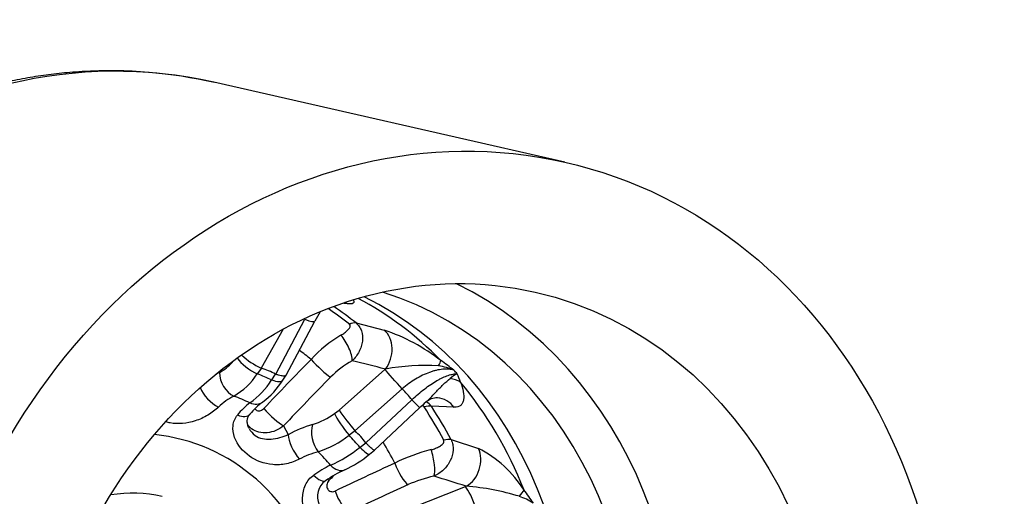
# Model space of a CAD drawing. Header units: millimetres. Extents: x 0 to 1174, y 0 to 830.
# Tile 8 of 15: x 785 to 933, y 284 to 355. Entities that reach past the tile are written whole.
import ezdxf

# ---------------------------------------------------------------- set-up
doc = ezdxf.new("R2010")
doc.units = ezdxf.units.MM
doc.header["$LTSCALE"] = 3.952569
doc.layers.add('CAP180G', color=7, linetype='Continuous')
doc.layers.add('Default', color=7, linetype='Continuous')

# ---------------------------------------------------------------- blocks, each defined once
blk = doc.blocks.new('SE1')
at = {"layer": 'CAP180G', "color": 7, "linetype": 'Continuous'}
for p, q in [((867.24, 333.88), (814.37, 345.91)), ((834.52, 312.52), (833.93, 312.58)), ((823.68, 301.93), (828.07, 310.2)), ((824.79, 308.69), (821.49, 302.85)), ((825.25, 301.8), (829.57, 309.93)), ((835.78, 309.64), (840.04, 308.57)), ((821.53, 302.83), (820.9, 301.97)), ((821.49, 302.85), (821.53, 302.83)), ((840.13, 302.62), (840.21, 302.7)), ((823.07, 301.06), (823.64, 301.95)), ((823.64, 301.95), (823.68, 301.93)), ((824.75, 301.01), (825.24, 301.78)), ((833.22, 296.49), (840.13, 302.62)), ((842.72, 299.72), (835.61, 293.4)), ((837.27, 291.57), (844.21, 298.07)), ((838.54, 290.46), (845.35, 296.85)), ((850.57, 296.93), (847.12, 297.1)), ((832.54, 296), (833.22, 296.49)), ((824.87, 294.14), (825.57, 292.81)), ((835.64, 293.37), (834.74, 292.71)), ((835.61, 293.4), (835.64, 293.37)), ((836.38, 290.9), (837.24, 291.6)), ((837.24, 291.6), (837.27, 291.57)), ((850.09, 292.06), (854.21, 290.74)), ((837.81, 289.87), (838.54, 290.46)), ((843.79, 281.64), (852.28, 284.99)), ((852.28, 284.99), (852.38, 285.03))]:
    blk.add_line(p, q, dxfattribs=at)
for centre, radius, start, end in [((798.75, 277.86), 69.79, 77.0106, 93.4816), ((841.09, 304.15), 12.88, 146.1343, 153.3957), ((830.41, 280.44), 29.73, 52.3802, 71.0968), ((842.88, 291.67), 18.65, 120.1862, 137.991), ((825.78, 312.37), 10.44, 226.4059, 245.775), ((811.63, 308.71), 7.43, 298.7611, 317.9519), ((841.44, 292.25), 13.24, 118.0833, 135.7893), ((846.11, 270.25), 32.98, 86.3237, 100.3082), ((847.24, 295.07), 8.15, 66.1499, 83.016), ((808.5, 248.14), 68.73, 52.3066, 54.3563), ((820.83, 291.56), 12.03, 117.8994, 120.834), ((811.94, 307.89), 10.74, 300.3359, 326.5234), ((853.78, 296.63), 6.02, 117.2456, 129.6188), ((813.66, 268.69), 50.04, 41.697, 42.539), ((833.78, 294.37), 18.85, 19.6485, 23.8231), ((812.46, 307.86), 12.6, 305.5715, 327.3565), ((815.01, 306.94), 11.39, 306.1422, 328.6966), ((811.27, 269.78), 43.43, 40.6517, 43.5843), ((821.61, 290.27), 9.37, 116.9137, 134.32), ((848, 295.86), 2.49, 88.5121, 132.9568), ((826.09, 289.33), 10.4, 127.2614, 141.7193), ((827.74, 289.5), 10.19, 126.1704, 141.1563), ((857.03, 284.76), 16.8, 129.6482, 134.016), ((844.06, 294.67), 3.91, 38.4789, 52.5831), ((826.26, 304.35), 10.45, 286.5354, 306.9712), ((862.28, 316.51), 35.29, 214.5773, 220.9171), ((834.04, 277.58), 17.42, 106.017, 119.0825), ((825.28, 304.86), 15.4, 288.2174, 307.9003), ((824.31, 305.86), 19.22, 293.358, 308.9057), ((833.55, 277.26), 13.43, 104.925, 118.0631), ((827.18, 302.53), 16.53, 294.6476, 310.0151), ((853.23, 265.69), 25.6, 103.8299, 116.9077), ((846.29, 275.14), 17.5, 32.2054, 63.0675), ((839.51, 272.5), 17.44, 115.7472, 125.3988), ((841.81, 270.49), 18.69, 114.4682, 124.6275), ((851.2, 268.67), 18.25, 101.617, 114.5286), ((832.93, 283.46), 2.97, 125.6839, 204.3712), ((849.44, 247.61), 37.54, 73.0425, 85.5044), ((857.32, 274.51), 9.51, 57.0661, 71.1905), ((812.2, 248.18), 60.89, 34.3013, 36.578)]:
    blk.add_arc(centre, radius, start, end, dxfattribs=at)
for centre, major_axis, ratio, start_param, end_param in [((794.4, 258.15), (-19.96, -87.76), 0.856342, 3.141593, 6.283185), ((824.11, 251.39), (-15.51, -68.16), 0.856342, 0.199751, 2.941842), ((812.12, 254.12), (14.38, 63.21), 0.856342, 3.342477, 6.082301), ((821.63, 251.96), (14.41, 63.35), 0.856342, 3.211311, 6.213467), ((809.92, 254.62), (14.36, 63.12), 0.856342, 5.78017, 6.055839), ((801.22, 256.6), (14.17, 62.27), 0.856342, 5.889076, 5.960487), ((801.99, 256.42), (14.27, 62.72), 0.856342, 5.889076, 5.963499), ((832.78, 308.98), (-0.44, -3.98), 0.893585, 2.7595, 2.884657), ((826.92, 311.33), (-2.65, 1.41), 0.180452, 2.113644, 3.137402), ((834.25, 307.15), (1.88, 2.34), 0.47682, 0.253728, 0.790356), ((837.96, 305.28), (-0.96, -3.88), 0.804311, 1.058082, 2.751664), ((833.52, 305.87), (1.4, -2.66), 0.356464, 0.587413, 2.17724), ((820, 303.58), (-2.42, 1.77), 0.309918, 0.750269, 2.162857), ((990.98, 201.42), (-270.84, -236.02), 0.517803, -1.418188, -1.38925), ((798.93, 257.12), (12.64, 55.56), 0.856342, -0.397797, -0.352697), ((830.26, 303.42), (-2.14, 2.1), 0.13005, 1.085905, 2.592119), ((806.97, 273.88), (18.16, 27.2), 0.671728, 0.078173, 0.181378), ((985.33, 201.84), (-444.02, 133.73), 0.126618, -1.199996, -1.188049), ((846.22, 300.93), (2.3, 3.27), 0.132467, -0.731967, -0.277225), ((817.45, 301.26), (-1.37, 2.67), 0.669449, 0.903849, 2.452467), ((805.2, 255.69), (10.86, 47.74), 0.856342, 6.106801, 6.162531), ((992.56, 199.61), (-268.59, -234.05), 0.517803, -1.418188, -1.38925), ((841.81, 300.68), (-1.99, 2.24), 0.015337, 4.25403, 5.738833), ((849.01, 297.85), (3.81, 1.22), 0.848033, 0.613425, 1.068167), ((814.53, 299.09), (-2.11, 2.13), 0.475013, 0.776728, 2.251087), ((822.23, 302.64), (-2.52, 1.63), 0.341123, 2.119493, 3.146004), ((809.92, 254.62), (14.36, 63.12), 0.856342, 5.387471, 5.703764), ((803.21, 256.15), (9.95, 43.73), 0.856342, 6.100673, 6.168659), ((847.84, 294.35), (-0.24, -3.99), 0.880498, 2.323613, 3.145489), ((820.01, 300.19), (-1.72, 2.46), 0.741118, 2.295654, 3.142088), ((823.18, 296.07), (-2.18, 2.07), 0.154461, 1.083729, 2.589943), ((843.3, 299.04), (-2.05, 2.19), 0.002172, 3.147249, 4.253796), ((845.06, 295.19), (2.51, 1.65), 0.398827, 0.392014, 0.928642), ((801.22, 256.6), (14.17, 62.27), 0.856342, 5.496377, 5.594858), ((801.99, 256.42), (14.27, 62.72), 0.856342, 5.496377, 5.594858), ((817.51, 297.84), (-2.29, 1.94), 0.524646, 2.150493, 3.137504), ((834.23, 294.06), (-1.76, 2.43), 0.143659, 0.550637, 2.052502), ((830.92, 292.39), (-0.8, 2.89), 0.580856, 0.689455, 2.238072), ((800.65, 256.73), (-8.08, -35.54), 0.856342, 0, 3.24979), ((827.26, 290.87), (-1.44, 2.63), 0.334717, 0.581764, 2.107656), ((805.2, 255.69), (10.86, 47.74), 0.856342, -0.569083, -0.513353), ((812.06, 270.24), (-24.33, -22.37), 0.700291, 3.084051, 3.187256), ((835.92, 292.19), (-1.9, 2.32), 0.170702, 2.018155, 3.143564), ((798.93, 257.12), (12.64, 55.56), 0.856342, -0.790496, -0.721413), ((847.89, 290.39), (2.66, 1.39), 0.364641, 0.429756, 0.966383), ((803.21, 256.15), (9.95, 43.73), 0.856342, -0.575211, -0.507225), ((846.68, 289.19), (-0.6, 2.94), 0.253134, 3.550189, 5.140016), ((851.26, 288.55), (-1.19, -3.82), 0.810291, 0.715387, 2.408969), ((832.86, 290.25), (-1.22, 2.74), 0.642966, 2.088291, 3.143701), ((984.47, 195.98), (-342.09, -109.69), 0.384381, -1.266163, -1.237225), ((842.78, 287.91), (-1.25, 2.73), 0.2769, 1.223837, 2.730051), ((829.52, 288.37), (-1.67, 2.49), 0.37773, 2.019772, 3.137323), ((963.14, 232.21), (-262.39, -245.38), 0.364037, -1.407882, -1.404846), ((978.35, 196.01), (-426.08, 149.59), 0.099115, -1.236079, -1.224132), ((832.92, 285.3), (2.18, -2.06), 0.153855, 4.159305, 4.270494), ((985.26, 193.51), (-339.24, -108.78), 0.384381, -1.266163, -1.237225), ((853.12, 282.35), (-1.1, 2.79), 0.156142, 4.398669, 5.883472), ((800.51, 256.76), (6.08, 26.72), 0.856342, 0, 0.331293), ((833.84, 283.74), (-1.29, 2.71), 0.302266, 1.22032, 2.726535), ((857.98, 282.61), (3.18, 2.43), 0.2351, -0.907762, -0.45302)]:
    blk.add_ellipse(centre, major_axis=major_axis, ratio=ratio, start_param=start_param, end_param=end_param, dxfattribs=at)
for major_axis in [(19.96, 87.76), (-15.51, -68.16)]:
    blk.add_ellipse((847.27, 246.12), major_axis=major_axis, ratio=0.856342, dxfattribs=at)
for points, knots in [([(794.51, 347.53), (793.83, 347.48), (792.26, 347.38), (789.45, 347.07), (786.31, 346.59), (783.16, 345.97), (780.03, 345.21), (776.91, 344.31), (773.83, 343.27), (770.78, 342.1), (767.76, 340.8), (764.79, 339.36), (761.86, 337.79), (758.98, 336.1), (756.16, 334.28), (753.4, 332.34), (750.7, 330.29), (748.08, 328.11), (745.52, 325.83), (743.04, 323.43), (740.65, 320.94), (738.34, 318.34), (736.12, 315.64), (733.99, 312.85), (731.96, 309.98), (730.02, 307.02), (728.19, 303.99), (726.47, 300.88), (724.85, 297.7), (723.34, 294.46), (721.95, 291.17), (720.67, 287.81), (719.51, 284.42), (718.47, 280.98), (717.55, 277.5), (716.75, 273.99), (716.08, 270.46), (715.53, 266.91), (715.1, 263.34), (714.8, 259.76), (714.63, 256.18), (714.59, 252.61), (714.67, 249.04), (714.88, 245.48), (715.22, 241.95), (715.68, 238.44), (716.27, 234.96), (716.99, 231.52), (717.82, 228.12), (718.79, 224.76), (719.87, 221.46), (721.08, 218.22), (722.4, 215.05), (723.84, 211.94), (725.39, 208.9), (727.05, 205.95), (728.82, 203.08), (730.7, 200.3), (732.67, 197.61), (734.75, 195.02), (736.92, 192.53), (739.18, 190.15), (741.53, 187.88), (743.97, 185.72), (746.48, 183.68), (749.07, 181.75), (751.73, 179.95), (754.45, 178.28), (757.24, 176.73), (760.09, 175.31), (762.98, 174.03), (765.94, 172.88), (768.91, 171.87), (771.81, 171.02), (773.53, 170.61), (774.45, 170.4)], [0, 0, 0, 0, 0.008012, 0.021588, 0.035173, 0.048775, 0.062395, 0.076034, 0.089693, 0.103372, 0.117072, 0.130792, 0.144533, 0.158294, 0.172074, 0.185872, 0.199687, 0.213519, 0.227366, 0.241226, 0.2551, 0.268985, 0.28288, 0.296784, 0.310697, 0.324616, 0.338543, 0.352474, 0.366411, 0.380352, 0.394296, 0.408244, 0.422194, 0.436146, 0.450101, 0.464056, 0.478014, 0.491972, 0.50593, 0.519889, 0.533847, 0.547805, 0.561762, 0.575717, 0.58967, 0.60362, 0.617566, 0.631507, 0.645443, 0.659372, 0.673294, 0.687206, 0.701108, 0.714998, 0.728876, 0.742738, 0.756585, 0.770415, 0.784227, 0.798019, 0.811791, 0.825542, 0.839271, 0.852979, 0.866664, 0.880329, 0.893972, 0.907595, 0.9212, 0.934787, 0.94836, 0.961918, 0.975466, 0.989005, 1, 1, 1, 1]), ([(835.4, 313.06), (835.4, 313.05), (835.4, 313.05), (835.44, 312.95), (835.46, 312.87), (835.44, 312.76), (835.43, 312.72), (835.39, 312.66), (835.36, 312.63), (835.19, 312.51), (834.93, 312.48), (834.52, 312.52)], [0.4942804, 0.4942804, 0.4942804, 0.4942804, 0.5, 0.5, 0.625, 0.625, 0.6875, 0.6875, 0.75, 0.75, 1, 1, 1, 1]), ([(833.5, 307.79), (833.7, 307.91), (833.88, 308.03), (834.22, 308.28), (834.38, 308.41), (834.58, 308.61), (834.64, 308.68), (834.75, 308.82), (834.8, 308.89), (834.87, 309.04), (834.9, 309.12), (834.9, 309.24), (834.89, 309.28), (834.85, 309.36), (834.82, 309.4), (834.77, 309.43)], [0, 0, 0, 0, 0.25, 0.25, 0.5, 0.5, 0.625, 0.625, 0.75, 0.75, 0.875, 0.875, 0.9375, 0.9375, 1, 1, 1, 1]), ([(835.78, 309.64), (835.97, 309.48), (836.14, 309.3), (836.41, 308.89), (836.52, 308.67), (836.76, 307.97), (836.8, 307.44), (836.7, 306.64), (836.64, 306.38), (836.47, 305.84), (836.36, 305.58), (836.1, 305.07), (835.95, 304.82), (835.61, 304.36), (835.41, 304.14), (835.2, 303.93)], [0, 0, 0, 0, 0.125, 0.125, 0.25, 0.25, 0.5, 0.5, 0.625, 0.625, 0.75, 0.75, 0.875, 0.875, 1, 1, 1, 1]), ([(850.53, 302.52), (850.28, 302.6), (850.02, 302.64), (849.45, 302.69), (849.15, 302.69), (848.53, 302.63), (848.21, 302.58), (847.71, 302.46), (847.54, 302.42), (847.2, 302.32), (847.02, 302.26), (846.5, 302.07), (846.15, 301.92), (845.45, 301.59), (845.09, 301.4), (844.04, 300.76), (843.37, 300.27), (842.72, 299.72)], [0, 0, 0, 0, 0.125, 0.125, 0.25, 0.25, 0.375, 0.375, 0.4375, 0.4375, 0.5, 0.5, 0.625, 0.625, 0.75, 0.75, 1, 1, 1, 1]), ([(825.25, 301.8), (825.24, 301.77), (825.22, 301.75), (825.17, 301.7), (825.11, 301.68), (824.98, 301.65), (824.9, 301.64), (824.71, 301.65), (824.61, 301.66), (824.37, 301.71), (824.25, 301.74), (823.98, 301.82), (823.83, 301.87), (823.68, 301.93)], [0.3081052, 0.3081052, 0.3081052, 0.3081052, 0.375, 0.375, 0.5, 0.5, 0.625, 0.625, 0.75, 0.75, 0.875, 0.875, 1, 1, 1, 1]), ([(844.21, 298.07), (844.83, 298.66), (845.45, 299.2), (846.41, 299.93), (846.73, 300.17), (847.36, 300.59), (847.67, 300.78), (848.12, 301.04), (848.28, 301.12), (848.57, 301.28), (848.72, 301.35), (849.14, 301.55), (849.41, 301.65), (849.93, 301.83), (850.17, 301.89), (850.63, 301.97), (850.83, 301.99), (851.02, 301.98)], [0, 0, 0, 0, 0.25, 0.25, 0.375, 0.375, 0.5, 0.5, 0.5625, 0.5625, 0.625, 0.625, 0.75, 0.75, 0.875, 0.875, 1, 1, 1, 1]), ([(846.31, 297.7), (846.41, 297.79), (846.51, 297.88), (846.82, 298.17), (847.01, 298.38), (847.4, 298.79), (847.6, 299), (848.17, 299.61), (848.55, 300), (849.27, 300.7), (849.62, 301.01), (849.94, 301.26)], [0.1881045, 0.1881045, 0.1881045, 0.1881045, 0.25, 0.25, 0.375, 0.375, 0.5, 0.5, 0.75, 0.75, 1, 1, 1, 1]), ([(851.53, 300.7), (851.7, 300.23), (851.84, 299.76), (852, 298.87), (852.03, 298.45), (851.95, 297.91), (851.91, 297.75), (851.8, 297.53), (851.76, 297.46), (851.67, 297.33), (851.62, 297.27), (851.33, 297.01), (851, 296.9), (850.57, 296.93)], [0, 0, 0, 0, 0.25, 0.25, 0.5, 0.5, 0.625, 0.625, 0.6875, 0.6875, 0.75, 0.75, 1, 1, 1, 1]), ([(815.06, 296.97), (814.61, 296.53), (814.06, 296.11), (812.86, 295.4), (812.21, 295.1), (810.28, 294.47), (808.98, 294.38), (807.58, 294.61), (807.37, 294.66), (807.16, 294.72)], [0, 0, 0, 0, 0.125, 0.125, 0.25, 0.25, 0.5, 0.5, 0.5456236, 0.5456236, 0.5456236, 0.5456236]), ([(820.54, 296.71), (820.59, 296.64), (820.65, 296.58), (820.72, 296.54), (820.8, 296.48), (820.89, 296.44), (820.98, 296.42), (821.07, 296.4), (821.17, 296.4), (821.27, 296.41), (821.37, 296.43), (821.47, 296.46), (821.56, 296.5), (821.66, 296.55), (821.76, 296.62), (821.84, 296.7), (821.85, 296.71), (821.87, 296.73), (821.88, 296.74)], [0.4034933, 0.4034933, 0.4034933, 0.4034933, 0.5042238, 0.5042238, 0.5042238, 0.6199658, 0.6199658, 0.6199658, 0.7356242, 0.7356242, 0.7356242, 0.8545882, 0.8545882, 0.8545882, 0.9789533, 0.9789533, 0.9789533, 1, 1, 1, 1]), ([(846.03, 296.98), (846, 297.03), (845.96, 297.07), (845.86, 297.15), (845.8, 297.18), (845.74, 297.2), (845.74, 297.2), (845.74, 297.2)], [0, 0, 0, 0, 0.0625, 0.0625, 0.125, 0.125, 0.1254689, 0.1254689, 0.1254689, 0.1254689]), ([(827.23, 289.11), (826.64, 288.8), (825.97, 288.56), (824.6, 288.28), (823.9, 288.24), (821.92, 288.4), (820.72, 288.87), (818.72, 290.29), (817.9, 291.27), (817.28, 292.97), (817.19, 293.57), (817.31, 294.74), (817.54, 295.31), (817.92, 295.77)], [0, 0, 0, 0, 0.125, 0.125, 0.25, 0.25, 0.5, 0.5, 0.75, 0.75, 0.875, 0.875, 1, 1, 1, 1]), ([(819.67, 293.77), (819.64, 293.81), (819.52, 294), (819.41, 294.42), (819.38, 294.94), (819.49, 295.39), (819.64, 295.71), (819.78, 295.86), (819.81, 295.9)], [0, 0, 0, 0, 0.060153, 0.28042, 0.50078, 0.70774, 0.934908, 1, 1, 1, 1]), ([(824.87, 294.14), (824.16, 293.55), (823.29, 293.18), (821.54, 293.02), (820.7, 293.24), (819.81, 293.87), (819.6, 294.07), (819.43, 294.29)], [0, 0, 0, 0, 0.25, 0.25, 0.5, 0.5, 0.5894825, 0.5894825, 0.5894825, 0.5894825]), ([(819.66, 293.76), (819.88, 293.34), (820.2, 292.97), (821.24, 292.23), (822.08, 292.06), (823.42, 292.17), (823.88, 292.26), (824.77, 292.5), (825.19, 292.65), (825.57, 292.81)], [0.3553612, 0.3553612, 0.3553612, 0.3553612, 0.5, 0.5, 0.75, 0.75, 0.875, 0.875, 1, 1, 1, 1]), ([(838.54, 290.46), (838.53, 290.45), (838.5, 290.45), (838.44, 290.48), (838.39, 290.51), (838.28, 290.59), (838.22, 290.65), (838.07, 290.77), (837.99, 290.85), (837.8, 291.02), (837.71, 291.12), (837.5, 291.33), (837.39, 291.44), (837.27, 291.57)], [0.2515967, 0.2515967, 0.2515967, 0.2515967, 0.375, 0.375, 0.5, 0.5, 0.625, 0.625, 0.75, 0.75, 0.875, 0.875, 1, 1, 1, 1]), ([(847.11, 290.54), (847.34, 290.6), (847.56, 290.67), (847.98, 290.84), (848.18, 290.94), (848.45, 291.1), (848.54, 291.16), (848.7, 291.28), (848.78, 291.35), (848.91, 291.5), (848.97, 291.58), (849.01, 291.72), (849.02, 291.77), (849.02, 291.87), (849.01, 291.93), (848.98, 291.98)], [0, 0, 0, 0, 0.25, 0.25, 0.5, 0.5, 0.625, 0.625, 0.75, 0.75, 0.875, 0.875, 0.9375, 0.9375, 1, 1, 1, 1]), ([(850.09, 292.06), (850.21, 291.82), (850.29, 291.57), (850.39, 291.04), (850.41, 290.77), (850.38, 289.96), (850.22, 289.4), (849.85, 288.64), (849.7, 288.39), (849.35, 287.93), (849.16, 287.7), (848.74, 287.3), (848.52, 287.12), (848.04, 286.8), (847.79, 286.66), (847.53, 286.55)], [0, 0, 0, 0, 0.125, 0.125, 0.25, 0.25, 0.5, 0.5, 0.625, 0.625, 0.75, 0.75, 0.875, 0.875, 1, 1, 1, 1]), ([(835.54, 276.28), (834.86, 276.15), (834.15, 276.13), (832.77, 276.34), (832.12, 276.57), (830.35, 277.5), (829.42, 278.46), (828.1, 280.7), (827.69, 282), (827.75, 283.98), (827.88, 284.63), (828.44, 285.82), (828.86, 286.34), (829.4, 286.72)], [0, 0, 0, 0, 0.125, 0.125, 0.25, 0.25, 0.5, 0.5, 0.75, 0.75, 0.875, 0.875, 1, 1, 1, 1]), ([(831.7, 285.88), (831.62, 285.79), (831.55, 285.69), (831.49, 285.58), (831.44, 285.47), (831.4, 285.36), (831.39, 285.24), (831.37, 285.12), (831.37, 285), (831.39, 284.89), (831.41, 284.79), (831.45, 284.69), (831.51, 284.6), (831.56, 284.52), (831.62, 284.44), (831.7, 284.38), (831.78, 284.32), (831.87, 284.27), (831.96, 284.25), (832.05, 284.22), (832.16, 284.21), (832.26, 284.21), (832.36, 284.22), (832.47, 284.24), (832.57, 284.28), (832.59, 284.29), (832.61, 284.3), (832.63, 284.31)], [0, 0, 0, 0, 0.129503, 0.129503, 0.129503, 0.259279, 0.259279, 0.259279, 0.384759, 0.384759, 0.384759, 0.504224, 0.504224, 0.504224, 0.619966, 0.619966, 0.619966, 0.735624, 0.735624, 0.735624, 0.854588, 0.854588, 0.854588, 0.978953, 0.978953, 0.978953, 1, 1, 1, 1])]:
    blk.add_open_spline(points, degree=3, knots=knots, dxfattribs=at)

msp = doc.modelspace()

# ---------------------------------------------------------------- block references
at = {"layer": 'Default'}
msp.add_blockref('SE1', (0, 0), dxfattribs=at)

doc.saveas('drawing.dxf')
